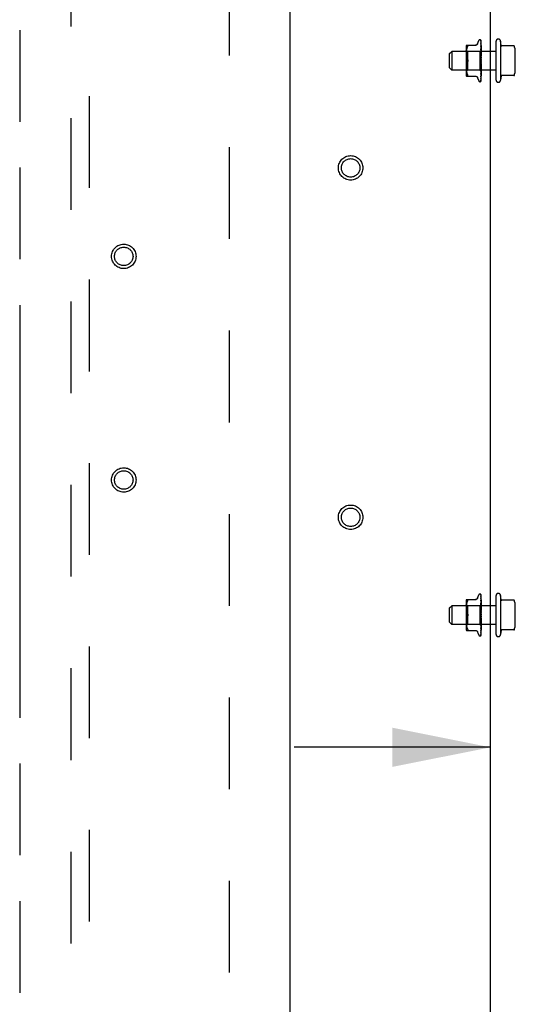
# Model space of a CAD drawing. Header units: inches. Extents: x 0 to 224, y 0 to 145.
# Tile 54 of 125: x 139.51 to 146.32, y 63.16 to 76.37. Entities that reach past the tile are written whole.
import ezdxf

# ---------------------------------------------------------------- set-up
doc = ezdxf.new("R2010")
doc.units = ezdxf.units.IN
doc.header["$LTSCALE"] = 12.302632
doc.header["$MEASUREMENT"] = 0
doc.linetypes.add('HIDDEN', pattern=[0.2, 0.1, -0.1])
doc.linetypes.add('PHANTOM', pattern=[0.8, 0.45, -0.05, 0.1, -0.05, 0.1, -0.05])
doc.layers.get('0').update_dxf_attribs({"linetype": 'CONTINUOUS'})
for name, color, linetype in [('02___PRT_ALL_AXES', 7, 'CONTINUOUS'), ('AVAILABLE_DOOR_SPACES', 7, 'CONTINUOUS'), ('DEFAULT_2', 8, 'HIDDEN'), ('DIMENSIONS', 7, 'CONTINUOUS')]:
    doc.layers.add(name, color=color, linetype=linetype)
doc.styles.get("Standard").update_dxf_attribs({"font": 'arial.ttf'})
doc.dimstyles.new('DIMSTYLE_1', dxfattribs={"dimtxt": 0.986842, "dimasz": 1.315789, "dimexe": 0.09, "dimexo": 0.07, "dimgap": 0.0375, "dimtad": 0, "dimtih": 1, "dimtoh": 1, "dimzin": 4, "dimdsep": 46, "dimtxsty": 'Standard', "dimblk": '_FILLED', "dimblk1": '_FILLED', "dimblk2": '_FILLED', "dimcen": 0.09, "dimazin": 1, "dimtfac": 1, "dimtdec": 3, "dimtofl": 0, "dimtmove": 0, "dimatfit": 3, "dimldrblk": '_FILLED', "dimfxl": 1, "dimtolj": 1, "dimtzin": 4, "dimarcsym": 0})

# ---------------------------------------------------------------- blocks, each defined once
blk = doc.blocks.new('_FILLED')
at = {"color": 0, "linetype": 'ByBlock'}
blk.add_solid([(0, 0), (-1, 0.2), (-1, -0.2)], dxfattribs=at)
blk = doc.blocks.new('*D11')
at = {"layer": 'DIMENSIONS', "color": 2, "linetype": 'Continuous'}
for p, q in [((147.243, 68.77), (147.243, 65.419)), ((145.823, 66.604), (143.191, 66.604)), ((147.243, 66.604), (149.583, 66.604))]:
    blk.add_line(p, q, dxfattribs=at)
at = {"layer": 'DIMENSIONS', "color": 2, "linetype": 'Continuous', "xscale": 1.3157894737, "yscale": 1.3157894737, "zscale": 1.3157894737}
blk.add_blockref('_FILLED', (145.823, 66.604), dxfattribs=at)
at = {"layer": 'DIMENSIONS', "color": 2, "linetype": 'Continuous', "xscale": 1.3157894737, "yscale": 1.3157894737, "zscale": 1.3157894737, "rotation": 180}
blk.add_blockref('_FILLED', (147.243, 66.604), dxfattribs=at)
at = {"layer": 'DIMENSIONS', "color": 2, "linetype": 'Continuous', "insert": (150.076, 67.097), "char_height": 0.9868, "width": 2.68172, "attachment_point": 1, "line_spacing_factor": 0.9}
blk.add_mtext('1.42', dxfattribs=at)

msp = doc.modelspace()

# ---------------------------------------------------------------- linework, layer by layer
at = {"color": 3, "linetype": 'Continuous'}
for p, q in [((145.823, 51.817), (145.823, 86.191)), ((143.135, 21.108), (143.135, 83.4))]:
    msp.add_line(p, q, dxfattribs=at)
at = {"layer": '02___PRT_ALL_AXES', "color": 8, "linetype": 'HIDDEN'}
for p, q in [((145.898, 75.557), (145.898, 76.077)), ((145.958, 76.077), (145.958, 75.557)), ((145.967, 76.025), (145.958, 76.077)), ((145.898, 75.942), (145.303, 75.942)), ((145.898, 75.692), (145.303, 75.692)), ((145.967, 75.608), (145.958, 75.557)), ((145.898, 68.119), (145.898, 68.639)), ((145.958, 68.639), (145.958, 68.119)), ((145.967, 68.588), (145.958, 68.639)), ((145.898, 68.504), (145.303, 68.504)), ((145.898, 68.254), (145.303, 68.254)), ((145.967, 68.171), (145.958, 68.119))]:
    msp.add_line(p, q, dxfattribs=at)
for centre in [(143.948, 74.379), (140.906, 73.191), (140.906, 70.191), (143.948, 69.691)]:
    msp.add_circle(centre, 0.124, dxfattribs=at)
for centre, start, end in [((145.928, 76.077), 359.9957, 180), ((145.928, 75.557), 180, 0.0043), ((145.928, 68.639), 359.9957, 180), ((145.928, 68.119), 180, 0.0043)]:
    msp.add_arc(centre, 0.03, start, end, dxfattribs=at)
at = {"layer": 'AVAILABLE_DOOR_SPACES', "color": 4, "linetype": 'PHANTOM'}
msp.add_line((139.51, 82.379), (139.51, 53.129), dxfattribs=at)
at = {"layer": 'DEFAULT_2', "color": 8, "linetype": 'HIDDEN'}
for p, q in [((142.323, 21.754), (142.323, 82.754)), ((140.198, 82.427), (140.198, 54.425)), ((140.448, 54.425), (140.448, 82.427)), ((145.496, 75.996), (145.496, 75.637)), ((145.501, 76.025), (145.63, 76.025)), ((145.505, 75.974), (145.504, 75.965)), ((145.508, 75.984), (145.505, 75.974)), ((145.51, 75.993), (145.507, 75.984)), ((145.513, 76.002), (145.51, 75.993)), ((145.513, 76.002), (145.517, 76.01)), ((145.517, 76.01), (145.518, 76.013)), ((145.519, 76.016), (145.518, 76.013)), ((145.65, 76.045), (145.666, 76.087)), ((145.681, 76.098), (145.682, 76.098)), ((145.694, 76.093), (145.693, 76.093)), ((145.695, 76.089), (145.697, 75.96)), ((145.695, 76.085), (145.697, 75.958)), ((145.695, 76.072), (145.695, 76.071)), ((145.695, 76.071), (145.697, 75.95)), ((145.695, 76.069), (145.697, 75.95)), ((145.695, 76.048), (145.695, 76.048)), ((145.695, 76.048), (145.697, 75.938)), ((145.695, 76.044), (145.697, 75.937)), ((145.695, 76.016), (145.695, 76.016)), ((145.695, 76.016), (145.697, 75.921)), ((145.695, 76.012), (145.697, 75.92)), ((145.696, 75.965), (145.695, 75.977)), ((145.695, 75.977), (145.695, 75.977)), ((145.695, 75.977), (145.697, 75.9)), ((145.695, 75.972), (145.697, 75.9)), ((145.697, 75.998), (145.696, 76.006)), ((145.698, 75.992), (145.697, 75.998)), ((145.698, 75.827), (145.698, 76.087)), ((146.136, 76.017), (145.972, 76.017)), ((146.148, 75.983), (146.148, 75.651)), ((145.273, 75.912), (145.303, 75.942)), ((145.273, 75.722), (145.273, 75.912)), ((145.303, 75.942), (145.303, 75.692)), ((145.516, 75.942), (145.496, 75.962)), ((145.502, 75.938), (145.501, 75.929)), ((145.501, 75.93), (145.501, 75.921)), ((145.501, 75.921), (145.501, 75.913)), ((145.501, 75.913), (145.502, 75.904)), ((145.503, 75.955), (145.502, 75.946)), ((145.502, 75.946), (145.502, 75.938)), ((145.502, 75.904), (145.502, 75.895)), ((145.502, 75.895), (145.503, 75.886)), ((145.504, 75.965), (145.503, 75.955)), ((145.503, 75.886), (145.504, 75.877)), ((145.504, 75.877), (145.506, 75.867)), ((145.505, 75.867), (145.507, 75.858)), ((145.507, 75.858), (145.51, 75.849)), ((145.51, 75.849), (145.513, 75.84)), ((145.513, 75.84), (145.517, 75.831)), ((145.679, 75.942), (145.516, 75.942)), ((145.516, 75.942), (145.516, 75.817)), ((145.697, 75.96), (145.679, 75.942)), ((145.679, 75.942), (145.679, 75.691)), ((145.695, 75.932), (145.695, 75.933)), ((145.695, 75.933), (145.697, 75.876)), ((145.698, 75.903), (145.695, 75.932)), ((145.695, 75.927), (145.697, 75.876)), ((145.695, 75.884), (145.698, 75.854)), ((145.695, 75.884), (145.695, 75.884)), ((145.695, 75.884), (145.697, 75.85)), ((145.695, 75.878), (145.697, 75.85)), ((145.698, 75.961), (145.697, 75.96)), ((145.697, 75.96), (145.697, 75.96)), ((145.697, 75.958), (145.697, 75.958)), ((145.697, 75.958), (145.697, 75.958)), ((145.698, 75.954), (145.697, 75.95)), ((145.697, 75.95), (145.697, 75.95)), ((145.698, 75.947), (145.697, 75.95)), ((145.697, 75.95), (145.697, 75.95)), ((145.698, 75.943), (145.697, 75.938)), ((145.697, 75.937), (145.697, 75.938)), ((145.697, 75.938), (145.697, 75.937)), ((145.698, 75.933), (145.697, 75.937)), ((145.698, 75.927), (145.697, 75.921)), ((145.697, 75.92), (145.697, 75.921)), ((145.697, 75.921), (145.697, 75.92)), ((145.698, 75.915), (145.697, 75.92)), ((145.698, 75.908), (145.697, 75.9)), ((145.697, 75.9), (145.697, 75.9)), ((145.698, 75.893), (145.697, 75.9)), ((145.697, 75.9), (145.697, 75.9)), ((145.698, 75.885), (145.697, 75.877)), ((145.697, 75.876), (145.697, 75.877)), ((145.698, 75.868), (145.697, 75.876)), ((145.697, 75.876), (145.697, 75.876)), ((145.698, 75.86), (145.697, 75.851)), ((145.697, 75.85), (145.697, 75.851)), ((145.698, 75.842), (145.697, 75.85)), ((145.697, 75.85), (145.697, 75.85)), ((145.273, 75.722), (145.303, 75.692)), ((145.502, 75.729), (145.501, 75.721)), ((145.501, 75.721), (145.501, 75.712)), ((145.501, 75.712), (145.501, 75.704)), ((145.501, 75.704), (145.502, 75.696)), ((145.503, 75.747), (145.502, 75.738)), ((145.502, 75.738), (145.502, 75.729)), ((145.504, 75.757), (145.503, 75.747)), ((145.506, 75.766), (145.504, 75.757)), ((145.507, 75.775), (145.505, 75.766)), ((145.51, 75.785), (145.507, 75.775)), ((145.513, 75.794), (145.517, 75.802)), ((145.516, 75.817), (145.516, 75.691)), ((145.698, 75.805), (145.695, 75.775)), ((145.697, 75.77), (145.695, 75.725)), ((145.697, 75.77), (145.695, 75.731)), ((145.695, 75.725), (145.698, 75.755)), ((145.697, 75.745), (145.695, 75.678)), ((145.697, 75.745), (145.695, 75.683)), ((145.695, 75.725), (145.695, 75.725)), ((145.697, 75.723), (145.695, 75.636)), ((145.697, 75.723), (145.695, 75.641)), ((145.697, 75.704), (145.695, 75.601)), ((145.697, 75.704), (145.695, 75.604)), ((145.697, 75.822), (145.696, 75.823)), ((145.697, 75.797), (145.696, 75.793)), ((145.696, 75.691), (145.698, 75.706)), ((145.698, 75.833), (145.697, 75.824)), ((145.698, 75.814), (145.697, 75.823)), ((145.698, 75.787), (145.697, 75.796)), ((145.698, 75.778), (145.697, 75.77)), ((145.697, 75.77), (145.697, 75.77)), ((145.698, 75.761), (145.697, 75.77)), ((145.697, 75.77), (145.697, 75.77)), ((145.698, 75.753), (145.697, 75.745)), ((145.697, 75.745), (145.697, 75.745)), ((145.697, 75.745), (145.697, 75.745)), ((145.698, 75.737), (145.697, 75.745)), ((145.697, 75.745), (145.697, 75.745)), ((145.698, 75.729), (145.697, 75.723)), ((145.697, 75.723), (145.697, 75.723)), ((145.698, 75.716), (145.697, 75.723)), ((145.697, 75.723), (145.697, 75.723)), ((145.698, 75.709), (145.697, 75.704)), ((145.697, 75.704), (145.697, 75.704)), ((145.697, 75.704), (145.697, 75.704)), ((145.698, 75.698), (145.697, 75.704)), ((145.698, 75.547), (145.698, 75.821)), ((145.698, 75.82), (145.698, 75.821)), ((145.516, 75.691), (145.496, 75.671)), ((145.501, 75.608), (145.63, 75.608)), ((145.502, 75.696), (145.502, 75.687)), ((145.502, 75.687), (145.503, 75.678)), ((145.503, 75.678), (145.504, 75.669)), ((145.504, 75.669), (145.505, 75.659)), ((145.505, 75.659), (145.508, 75.65)), ((145.507, 75.65), (145.51, 75.64)), ((145.51, 75.64), (145.513, 75.631)), ((145.513, 75.631), (145.517, 75.623)), ((145.679, 75.691), (145.516, 75.691)), ((145.65, 75.589), (145.666, 75.546)), ((145.698, 75.672), (145.679, 75.691)), ((145.695, 75.678), (145.696, 75.691)), ((145.697, 75.689), (145.695, 75.573)), ((145.697, 75.689), (145.695, 75.576)), ((145.697, 75.679), (145.695, 75.554)), ((145.697, 75.679), (145.695, 75.556)), ((145.695, 75.678), (145.695, 75.678)), ((145.697, 75.674), (145.695, 75.546)), ((145.697, 75.674), (145.695, 75.545)), ((145.695, 75.636), (145.696, 75.643)), ((145.695, 75.636), (145.695, 75.636)), ((145.695, 75.604), (145.695, 75.604)), ((145.695, 75.601), (145.695, 75.601)), ((145.695, 75.601), (145.695, 75.6)), ((145.695, 75.576), (145.695, 75.575)), ((145.695, 75.573), (145.695, 75.573)), ((145.696, 75.643), (145.697, 75.655)), ((145.696, 75.61), (145.697, 75.617)), ((145.698, 75.693), (145.697, 75.689)), ((145.697, 75.689), (145.697, 75.689)), ((145.697, 75.689), (145.697, 75.689)), ((145.698, 75.685), (145.697, 75.689)), ((145.698, 75.681), (145.697, 75.679)), ((145.697, 75.679), (145.697, 75.679)), ((145.698, 75.676), (145.697, 75.679)), ((145.697, 75.679), (145.697, 75.679)), ((145.697, 75.674), (145.697, 75.674)), ((145.697, 75.674), (145.697, 75.674)), ((145.697, 75.655), (145.698, 75.662)), ((145.697, 75.617), (145.698, 75.623)), ((146.136, 75.617), (145.972, 75.617)), ((145.681, 75.535), (145.682, 75.535)), ((145.694, 75.543), (145.695, 75.543)), ((145.695, 75.555), (145.696, 75.556)), ((145.501, 68.588), (145.63, 68.588)), ((145.513, 68.565), (145.517, 68.573)), ((145.517, 68.573), (145.518, 68.576)), ((145.519, 68.578), (145.518, 68.576)), ((145.65, 68.607), (145.666, 68.65)), ((145.681, 68.66), (145.682, 68.66)), ((145.694, 68.656), (145.693, 68.656)), ((145.695, 68.652), (145.697, 68.523)), ((145.695, 68.647), (145.697, 68.52)), ((145.695, 68.634), (145.695, 68.633)), ((145.695, 68.633), (145.697, 68.513)), ((145.695, 68.631), (145.697, 68.512)), ((145.695, 68.61), (145.697, 68.5)), ((145.695, 68.61), (145.695, 68.61)), ((145.695, 68.607), (145.697, 68.5)), ((145.695, 68.579), (145.695, 68.579)), ((145.695, 68.579), (145.697, 68.483)), ((145.695, 68.574), (145.697, 68.483)), ((145.697, 68.56), (145.696, 68.568)), ((145.698, 68.389), (145.698, 68.649)), ((146.136, 68.579), (145.972, 68.579)), ((145.273, 68.474), (145.303, 68.504)), ((145.273, 68.284), (145.273, 68.474)), ((145.303, 68.504), (145.303, 68.254)), ((145.496, 68.559), (145.496, 68.2)), ((145.516, 68.504), (145.496, 68.524)), ((145.502, 68.5), (145.501, 68.492)), ((145.501, 68.492), (145.501, 68.484)), ((145.501, 68.484), (145.501, 68.475)), ((145.501, 68.475), (145.502, 68.467)), ((145.503, 68.518), (145.502, 68.509)), ((145.502, 68.509), (145.502, 68.5)), ((145.502, 68.467), (145.502, 68.458)), ((145.502, 68.458), (145.503, 68.449)), ((145.504, 68.527), (145.503, 68.518)), ((145.503, 68.449), (145.504, 68.439)), ((145.505, 68.537), (145.504, 68.527)), ((145.504, 68.439), (145.506, 68.43)), ((145.508, 68.546), (145.505, 68.537)), ((145.51, 68.556), (145.507, 68.546)), ((145.513, 68.565), (145.51, 68.556)), ((145.679, 68.504), (145.516, 68.504)), ((145.516, 68.504), (145.516, 68.254)), ((145.697, 68.523), (145.679, 68.504)), ((145.679, 68.504), (145.679, 68.254)), ((145.696, 68.528), (145.695, 68.54)), ((145.695, 68.54), (145.695, 68.54)), ((145.695, 68.54), (145.697, 68.463)), ((145.695, 68.535), (145.697, 68.462)), ((145.698, 68.466), (145.695, 68.495)), ((145.695, 68.495), (145.695, 68.495)), ((145.695, 68.495), (145.697, 68.439)), ((145.695, 68.489), (145.697, 68.438)), ((145.695, 68.446), (145.698, 68.416)), ((145.695, 68.446), (145.695, 68.446)), ((145.695, 68.446), (145.697, 68.413)), ((145.695, 68.44), (145.697, 68.412)), ((145.698, 68.554), (145.697, 68.56)), ((145.697, 68.523), (145.697, 68.523)), ((145.698, 68.523), (145.697, 68.523)), ((145.697, 68.52), (145.697, 68.52)), ((145.697, 68.52), (145.697, 68.52)), ((145.698, 68.516), (145.697, 68.513)), ((145.697, 68.512), (145.697, 68.513)), ((145.697, 68.513), (145.697, 68.512)), ((145.698, 68.509), (145.697, 68.512)), ((145.698, 68.505), (145.697, 68.5)), ((145.697, 68.5), (145.697, 68.5)), ((145.697, 68.5), (145.697, 68.5)), ((145.698, 68.495), (145.697, 68.5)), ((145.698, 68.49), (145.697, 68.483)), ((145.697, 68.483), (145.697, 68.483)), ((145.697, 68.483), (145.697, 68.483)), ((145.698, 68.477), (145.697, 68.483)), ((145.698, 68.47), (145.697, 68.463)), ((145.697, 68.462), (145.697, 68.463)), ((145.697, 68.463), (145.697, 68.462)), ((145.698, 68.455), (145.697, 68.462)), ((145.698, 68.447), (145.697, 68.439)), ((145.697, 68.438), (145.697, 68.439)), ((145.698, 68.431), (145.697, 68.439)), ((145.697, 68.439), (145.697, 68.439)), ((146.148, 68.545), (146.148, 68.213)), ((145.503, 68.31), (145.502, 68.301)), ((145.504, 68.319), (145.503, 68.31)), ((145.506, 68.329), (145.504, 68.319)), ((145.505, 68.43), (145.507, 68.42)), ((145.507, 68.338), (145.505, 68.328)), ((145.507, 68.421), (145.51, 68.411)), ((145.51, 68.347), (145.507, 68.338)), ((145.51, 68.411), (145.513, 68.402)), ((145.513, 68.402), (145.517, 68.394)), ((145.513, 68.356), (145.517, 68.365)), ((145.698, 68.368), (145.695, 68.338)), ((145.697, 68.333), (145.695, 68.293)), ((145.697, 68.332), (145.695, 68.287)), ((145.695, 68.288), (145.698, 68.317)), ((145.697, 68.308), (145.695, 68.246)), ((145.697, 68.307), (145.695, 68.24)), ((145.697, 68.385), (145.696, 68.386)), ((145.697, 68.36), (145.696, 68.355)), ((145.698, 68.422), (145.697, 68.413)), ((145.697, 68.412), (145.697, 68.413)), ((145.698, 68.404), (145.697, 68.413)), ((145.697, 68.413), (145.697, 68.413)), ((145.698, 68.395), (145.697, 68.386)), ((145.698, 68.377), (145.697, 68.386)), ((145.698, 68.35), (145.697, 68.359)), ((145.698, 68.341), (145.697, 68.333)), ((145.697, 68.332), (145.697, 68.333)), ((145.697, 68.333), (145.697, 68.332)), ((145.698, 68.323), (145.697, 68.332)), ((145.698, 68.315), (145.697, 68.308)), ((145.697, 68.308), (145.697, 68.307)), ((145.697, 68.307), (145.697, 68.308)), ((145.698, 68.299), (145.697, 68.307)), ((145.697, 68.307), (145.697, 68.307)), ((145.698, 68.109), (145.698, 68.384)), ((145.698, 68.383), (145.698, 68.383)), ((145.273, 68.284), (145.303, 68.254)), ((145.516, 68.254), (145.496, 68.234)), ((145.502, 68.292), (145.501, 68.283)), ((145.501, 68.283), (145.501, 68.275)), ((145.501, 68.275), (145.501, 68.266)), ((145.501, 68.267), (145.502, 68.258)), ((145.502, 68.301), (145.502, 68.292)), ((145.502, 68.258), (145.502, 68.249)), ((145.502, 68.25), (145.503, 68.241)), ((145.503, 68.241), (145.504, 68.231)), ((145.504, 68.231), (145.505, 68.222)), ((145.505, 68.222), (145.508, 68.212)), ((145.507, 68.212), (145.51, 68.203)), ((145.51, 68.203), (145.513, 68.194)), ((145.513, 68.194), (145.517, 68.185)), ((145.679, 68.254), (145.516, 68.254)), ((145.698, 68.235), (145.679, 68.254)), ((145.695, 68.287), (145.695, 68.288)), ((145.697, 68.286), (145.695, 68.203)), ((145.697, 68.285), (145.695, 68.198)), ((145.697, 68.267), (145.695, 68.167)), ((145.697, 68.266), (145.695, 68.163)), ((145.695, 68.241), (145.696, 68.253)), ((145.697, 68.252), (145.695, 68.136)), ((145.697, 68.252), (145.695, 68.138)), ((145.697, 68.242), (145.695, 68.117)), ((145.697, 68.242), (145.695, 68.119)), ((145.695, 68.24), (145.695, 68.241)), ((145.697, 68.236), (145.695, 68.108)), ((145.697, 68.236), (145.695, 68.108)), ((145.695, 68.199), (145.696, 68.206)), ((145.695, 68.198), (145.695, 68.199)), ((145.696, 68.253), (145.698, 68.269)), ((145.696, 68.206), (145.697, 68.218)), ((145.696, 68.173), (145.697, 68.18)), ((145.698, 68.292), (145.697, 68.285)), ((145.697, 68.286), (145.697, 68.285)), ((145.697, 68.285), (145.697, 68.285)), ((145.698, 68.278), (145.697, 68.285)), ((145.698, 68.272), (145.697, 68.267)), ((145.697, 68.266), (145.697, 68.267)), ((145.697, 68.267), (145.697, 68.266)), ((145.698, 68.26), (145.697, 68.266)), ((145.698, 68.255), (145.697, 68.252)), ((145.697, 68.252), (145.697, 68.252)), ((145.697, 68.252), (145.697, 68.252)), ((145.698, 68.247), (145.697, 68.252)), ((145.698, 68.244), (145.697, 68.242)), ((145.697, 68.242), (145.697, 68.242)), ((145.697, 68.242), (145.697, 68.241)), ((145.698, 68.239), (145.697, 68.241)), ((145.697, 68.236), (145.697, 68.236)), ((145.697, 68.236), (145.697, 68.236)), ((145.697, 68.218), (145.698, 68.224)), ((145.697, 68.18), (145.698, 68.185)), ((146.136, 68.179), (145.972, 68.179)), ((145.501, 68.171), (145.63, 68.171)), ((145.65, 68.151), (145.666, 68.109)), ((145.681, 68.098), (145.682, 68.098)), ((145.694, 68.105), (145.695, 68.106)), ((145.695, 68.167), (145.695, 68.167)), ((145.695, 68.163), (145.695, 68.163)), ((145.695, 68.163), (145.695, 68.163)), ((145.695, 68.138), (145.695, 68.138)), ((145.695, 68.136), (145.695, 68.135)), ((145.695, 68.118), (145.696, 68.119))]:
    msp.add_line(p, q, dxfattribs=at)
for points in [[(145.517, 76.025), (145.518, 76.025), (145.519, 76.024), (145.52, 76.024)], [(145.519, 76.016), (145.52, 76.018), (145.52, 76.02), (145.52, 76.021), (145.52, 76.022), (145.52, 76.024)], [(145.65, 76.044), (145.649, 76.042), (145.648, 76.039), (145.645, 76.036), (145.643, 76.033), (145.64, 76.031), (145.637, 76.029), (145.634, 76.027), (145.63, 76.026), (145.626, 76.025), (145.623, 76.025)], [(145.698, 76.085), (145.697, 76.087), (145.697, 76.088), (145.696, 76.089), (145.696, 76.091), (145.695, 76.092), (145.694, 76.093), (145.693, 76.094)], [(145.693, 76.093), (145.693, 76.093), (145.693, 76.093), (145.694, 76.093), (145.694, 76.093), (145.694, 76.093), (145.694, 76.093), (145.694, 76.093), (145.694, 76.092), (145.694, 76.092), (145.694, 76.092), (145.695, 76.092), (145.695, 76.091), (145.695, 76.091), (145.695, 76.091), (145.695, 76.09), (145.695, 76.09), (145.695, 76.09), (145.695, 76.089), (145.695, 76.089)], [(145.698, 76.087), (145.698, 76.087), (145.697, 76.088), (145.697, 76.088), (145.697, 76.088), (145.697, 76.089), (145.697, 76.089), (145.697, 76.089), (145.696, 76.09), (145.696, 76.09), (145.696, 76.09), (145.696, 76.091), (145.695, 76.091), (145.695, 76.091), (145.695, 76.092), (145.695, 76.092), (145.695, 76.092), (145.694, 76.092), (145.694, 76.093), (145.694, 76.093), (145.694, 76.093), (145.694, 76.093), (145.694, 76.093)], [(145.695, 76.087), (145.695, 76.087), (145.695, 76.086), (145.695, 76.086), (145.695, 76.085)], [(145.698, 76.075), (145.697, 76.077), (145.697, 76.079), (145.697, 76.08), (145.696, 76.082), (145.696, 76.084), (145.695, 76.086), (145.695, 76.087)], [(145.695, 76.085), (145.695, 76.086), (145.695, 76.086)], [(145.695, 76.086), (145.695, 76.086), (145.695, 76.086), (145.695, 76.086), (145.695, 76.085), (145.695, 76.085), (145.695, 76.085), (145.695, 76.084), (145.695, 76.084)], [(145.698, 76.08), (145.698, 76.08), (145.697, 76.081), (145.697, 76.082), (145.697, 76.083), (145.696, 76.083), (145.696, 76.084), (145.696, 76.084), (145.695, 76.085), (145.695, 76.085)], [(145.698, 76.056), (145.698, 76.057), (145.697, 76.06), (145.697, 76.063), (145.696, 76.065), (145.696, 76.068), (145.695, 76.07), (145.695, 76.072)], [(145.695, 76.069), (145.695, 76.069), (145.695, 76.069), (145.695, 76.069), (145.695, 76.069), (145.695, 76.069)], [(145.695, 76.068), (145.695, 76.069), (145.695, 76.069), (145.695, 76.069), (145.695, 76.069)], [(145.698, 76.028), (145.698, 76.03), (145.697, 76.033), (145.697, 76.036), (145.696, 76.039), (145.696, 76.042), (145.695, 76.048)], [(145.695, 76.044), (145.695, 76.044), (145.695, 76.044), (145.695, 76.045), (145.695, 76.044), (145.695, 76.044)], [(145.696, 76.042), (145.696, 76.043), (145.695, 76.044), (145.695, 76.044), (145.695, 76.044)], [(145.696, 76.006), (145.696, 76.009), (145.695, 76.016)], [(145.696, 76.009), (145.696, 76.009), (145.696, 76.01), (145.695, 76.011), (145.695, 76.011), (145.695, 76.011), (145.695, 76.012), (145.695, 76.012)], [(145.697, 75.967), (145.696, 75.969), (145.696, 75.969), (145.696, 75.97), (145.695, 75.971), (145.695, 75.971), (145.695, 75.972), (145.695, 75.972)], [(145.698, 76.063), (145.698, 76.064), (145.697, 76.065), (145.697, 76.066), (145.697, 76.066), (145.696, 76.067), (145.696, 76.067), (145.695, 76.068)], [(145.698, 76.038), (145.698, 76.038), (145.697, 76.039), (145.697, 76.04), (145.697, 76.041), (145.696, 76.042)], [(145.698, 76.005), (145.698, 76.006), (145.697, 76.006), (145.697, 76.007), (145.696, 76.009)], [(145.698, 75.965), (145.698, 75.965), (145.697, 75.966), (145.697, 75.967)], [(145.697, 75.921), (145.696, 75.923), (145.696, 75.923), (145.696, 75.924), (145.696, 75.925), (145.695, 75.926), (145.695, 75.926), (145.695, 75.927), (145.695, 75.927)], [(145.697, 75.873), (145.696, 75.874), (145.696, 75.874), (145.696, 75.875), (145.696, 75.875), (145.695, 75.876), (145.695, 75.877), (145.695, 75.877), (145.695, 75.878)], [(145.698, 75.95), (145.698, 75.953), (145.696, 75.965)], [(145.698, 75.961), (145.698, 75.961), (145.697, 75.961), (145.697, 75.96), (145.697, 75.96)], [(145.698, 75.96), (145.698, 75.959), (145.697, 75.959), (145.697, 75.958), (145.697, 75.958)], [(145.698, 75.959), (145.697, 75.959), (145.697, 75.958), (145.697, 75.958), (145.697, 75.958), (145.697, 75.958), (145.697, 75.958)], [(145.698, 75.958), (145.697, 75.958), (145.697, 75.957), (145.697, 75.957), (145.697, 75.957), (145.697, 75.958)], [(145.698, 75.956), (145.698, 75.957), (145.697, 75.957), (145.697, 75.957), (145.697, 75.958)], [(145.698, 75.952), (145.697, 75.951), (145.697, 75.951), (145.697, 75.951), (145.697, 75.95), (145.697, 75.95), (145.697, 75.95)], [(145.698, 75.949), (145.697, 75.949), (145.697, 75.949), (145.697, 75.949), (145.697, 75.95), (145.697, 75.95)], [(145.698, 75.94), (145.697, 75.939), (145.697, 75.939), (145.697, 75.938), (145.697, 75.938), (145.697, 75.938), (145.697, 75.938)], [(145.698, 75.936), (145.697, 75.936), (145.697, 75.936), (145.697, 75.937), (145.697, 75.937), (145.697, 75.937)], [(145.698, 75.923), (145.697, 75.923), (145.697, 75.922), (145.697, 75.922), (145.697, 75.921), (145.697, 75.921), (145.697, 75.921)], [(145.698, 75.92), (145.697, 75.921), (145.697, 75.921)], [(145.698, 75.919), (145.697, 75.919), (145.697, 75.919), (145.697, 75.92), (145.697, 75.92), (145.697, 75.92)], [(145.698, 75.903), (145.697, 75.902), (145.697, 75.902), (145.697, 75.901), (145.697, 75.901), (145.697, 75.9), (145.697, 75.9)], [(145.698, 75.898), (145.697, 75.898), (145.697, 75.898), (145.697, 75.899), (145.697, 75.899), (145.697, 75.9)], [(145.698, 75.88), (145.697, 75.879), (145.697, 75.878), (145.697, 75.878), (145.697, 75.877), (145.697, 75.877), (145.697, 75.876)], [(145.698, 75.874), (145.697, 75.874), (145.697, 75.874), (145.697, 75.875), (145.697, 75.875), (145.697, 75.876)], [(145.698, 75.871), (145.698, 75.872), (145.697, 75.872), (145.697, 75.873)], [(145.698, 75.854), (145.697, 75.853), (145.697, 75.853), (145.697, 75.852), (145.697, 75.851), (145.697, 75.851), (145.697, 75.85)], [(145.698, 75.847), (145.697, 75.848), (145.697, 75.848), (145.697, 75.849), (145.697, 75.85), (145.697, 75.85)], [(145.517, 75.802), (145.513, 75.794), (145.51, 75.785)], [(145.517, 75.831), (145.518, 75.829), (145.519, 75.827), (145.519, 75.824), (145.52, 75.822), (145.52, 75.819), (145.52, 75.817)], [(145.519, 75.826), (145.518, 75.828), (145.517, 75.83), (145.517, 75.831)], [(145.52, 75.817), (145.52, 75.814), (145.52, 75.812), (145.519, 75.809), (145.519, 75.807), (145.518, 75.805), (145.517, 75.802)], [(145.517, 75.802), (145.517, 75.803), (145.518, 75.805), (145.518, 75.806), (145.519, 75.808)], [(145.52, 75.817), (145.52, 75.819), (145.52, 75.821), (145.52, 75.822), (145.519, 75.824)], [(145.519, 75.809), (145.52, 75.811), (145.52, 75.812), (145.52, 75.814), (145.52, 75.815), (145.52, 75.817)], [(145.696, 75.823), (145.696, 75.823), (145.696, 75.824), (145.696, 75.824), (145.695, 75.825), (145.695, 75.825), (145.695, 75.826), (145.695, 75.827), (145.695, 75.827)], [(145.696, 75.793), (145.695, 75.784), (145.695, 75.782)], [(145.695, 75.782), (145.695, 75.782), (145.695, 75.783), (145.696, 75.783), (145.696, 75.784), (145.696, 75.785), (145.696, 75.785), (145.697, 75.785), (145.697, 75.786), (145.697, 75.786), (145.697, 75.787), (145.698, 75.787), (145.698, 75.787)], [(145.695, 75.731), (145.695, 75.731), (145.695, 75.732), (145.696, 75.733), (145.696, 75.733), (145.696, 75.734), (145.696, 75.735), (145.697, 75.735), (145.697, 75.736), (145.697, 75.737), (145.698, 75.737), (145.698, 75.737)], [(145.697, 75.823), (145.696, 75.823), (145.696, 75.823), (145.696, 75.823), (145.696, 75.823)], [(145.696, 75.823), (145.696, 75.823), (145.697, 75.822), (145.697, 75.822), (145.697, 75.821), (145.697, 75.821), (145.698, 75.821)], [(145.698, 75.827), (145.697, 75.826), (145.697, 75.826), (145.697, 75.825), (145.697, 75.825), (145.697, 75.824), (145.697, 75.823)], [(145.698, 75.821), (145.697, 75.821), (145.697, 75.821), (145.697, 75.822), (145.697, 75.823), (145.697, 75.823), (145.697, 75.824)], [(145.697, 75.822), (145.697, 75.822), (145.697, 75.822), (145.697, 75.822), (145.697, 75.822), (145.697, 75.822), (145.697, 75.822), (145.697, 75.822), (145.697, 75.823)], [(145.698, 75.821), (145.698, 75.821), (145.697, 75.822), (145.697, 75.822), (145.697, 75.822), (145.697, 75.822), (145.697, 75.822)], [(145.698, 75.8), (145.697, 75.799), (145.697, 75.798), (145.697, 75.798), (145.697, 75.797)], [(145.697, 75.797), (145.697, 75.797), (145.697, 75.796)], [(145.698, 75.793), (145.697, 75.793), (145.697, 75.794), (145.697, 75.795), (145.697, 75.795), (145.697, 75.796), (145.697, 75.797)], [(145.698, 75.773), (145.697, 75.772), (145.697, 75.772), (145.697, 75.771), (145.697, 75.771), (145.697, 75.77)], [(145.698, 75.766), (145.697, 75.767), (145.697, 75.768), (145.697, 75.768), (145.697, 75.769), (145.697, 75.769), (145.697, 75.77)], [(145.698, 75.748), (145.698, 75.747), (145.697, 75.747), (145.697, 75.746), (145.697, 75.746), (145.697, 75.745), (145.697, 75.745)], [(145.698, 75.742), (145.697, 75.742), (145.697, 75.743), (145.697, 75.744), (145.697, 75.744), (145.697, 75.745), (145.697, 75.745)], [(145.698, 75.725), (145.697, 75.725), (145.697, 75.724), (145.697, 75.724), (145.697, 75.723), (145.697, 75.723)], [(145.698, 75.72), (145.697, 75.72), (145.697, 75.721), (145.697, 75.721), (145.697, 75.722), (145.697, 75.723), (145.697, 75.723)], [(145.698, 75.705), (145.697, 75.705), (145.697, 75.705), (145.697, 75.705), (145.697, 75.705), (145.697, 75.704)], [(145.698, 75.701), (145.697, 75.702), (145.697, 75.702), (145.697, 75.703), (145.697, 75.703), (145.697, 75.704), (145.697, 75.704)], [(145.517, 75.623), (145.518, 75.62), (145.519, 75.618)], [(145.52, 75.611), (145.52, 75.61), (145.519, 75.609), (145.518, 75.609), (145.517, 75.608)], [(145.518, 75.609), (145.519, 75.609), (145.52, 75.61), (145.52, 75.611), (145.52, 75.612), (145.52, 75.614), (145.52, 75.616), (145.519, 75.618)], [(145.623, 75.608), (145.626, 75.608), (145.63, 75.607), (145.634, 75.606), (145.637, 75.605), (145.64, 75.603), (145.643, 75.6), (145.645, 75.597), (145.648, 75.594), (145.649, 75.591), (145.65, 75.589)], [(145.695, 75.683), (145.695, 75.683), (145.695, 75.684), (145.695, 75.684), (145.695, 75.685), (145.696, 75.686), (145.696, 75.686), (145.696, 75.687)], [(145.695, 75.641), (145.695, 75.641), (145.695, 75.641), (145.695, 75.642), (145.695, 75.642), (145.696, 75.643), (145.696, 75.643), (145.696, 75.644), (145.697, 75.646)], [(145.695, 75.604), (145.695, 75.604), (145.695, 75.605), (145.695, 75.605), (145.695, 75.605), (145.696, 75.606), (145.696, 75.606), (145.696, 75.607), (145.696, 75.608), (145.697, 75.608), (145.697, 75.609), (145.698, 75.61), (145.698, 75.611)], [(145.695, 75.6), (145.695, 75.603), (145.696, 75.61)], [(145.695, 75.573), (145.695, 75.575), (145.696, 75.577), (145.696, 75.58), (145.697, 75.583), (145.697, 75.586), (145.698, 75.589), (145.698, 75.591)], [(145.695, 75.575), (145.695, 75.575), (145.695, 75.575), (145.695, 75.576), (145.695, 75.576), (145.695, 75.576), (145.696, 75.577), (145.696, 75.578)], [(145.696, 75.687), (145.697, 75.689), (145.697, 75.689), (145.698, 75.69)], [(145.696, 75.578), (145.697, 75.579), (145.697, 75.58), (145.697, 75.58), (145.698, 75.581), (145.698, 75.582)], [(145.698, 75.69), (145.697, 75.69), (145.697, 75.69), (145.697, 75.69), (145.697, 75.69), (145.697, 75.689)], [(145.698, 75.687), (145.697, 75.688), (145.697, 75.688), (145.697, 75.688), (145.697, 75.689), (145.697, 75.689), (145.697, 75.689)], [(145.698, 75.679), (145.697, 75.679), (145.697, 75.679), (145.697, 75.679), (145.697, 75.679), (145.697, 75.679)], [(145.698, 75.677), (145.697, 75.678), (145.697, 75.678), (145.697, 75.679), (145.697, 75.679), (145.697, 75.679), (145.697, 75.679)], [(145.698, 75.674), (145.698, 75.674), (145.697, 75.674), (145.697, 75.674), (145.697, 75.674)], [(145.698, 75.673), (145.697, 75.674), (145.697, 75.674), (145.697, 75.674), (145.697, 75.674), (145.697, 75.674), (145.697, 75.674)], [(145.698, 75.673), (145.697, 75.673), (145.697, 75.673), (145.697, 75.674), (145.697, 75.674), (145.697, 75.674), (145.697, 75.674)], [(145.698, 75.673), (145.698, 75.673), (145.697, 75.673), (145.697, 75.673), (145.697, 75.674)], [(145.697, 75.646), (145.697, 75.646), (145.698, 75.647), (145.698, 75.648)], [(145.694, 75.542), (145.695, 75.543), (145.695, 75.545), (145.696, 75.546), (145.696, 75.547), (145.697, 75.549), (145.697, 75.551), (145.698, 75.552)], [(145.695, 75.546), (145.695, 75.545), (145.695, 75.545), (145.695, 75.544), (145.695, 75.544), (145.695, 75.543), (145.694, 75.543), (145.694, 75.543), (145.694, 75.543)], [(145.695, 75.545), (145.695, 75.544), (145.695, 75.544), (145.695, 75.543), (145.695, 75.543), (145.694, 75.542)], [(145.694, 75.543), (145.694, 75.543), (145.694, 75.543)], [(145.695, 75.553), (145.695, 75.555), (145.696, 75.557), (145.696, 75.559), (145.697, 75.561), (145.697, 75.563), (145.697, 75.565), (145.698, 75.567)], [(145.695, 75.556), (145.695, 75.556), (145.695, 75.555), (145.695, 75.555), (145.695, 75.555)], [(145.695, 75.555), (145.695, 75.555), (145.695, 75.555), (145.695, 75.555), (145.695, 75.555), (145.695, 75.555)], [(145.695, 75.554), (145.695, 75.554), (145.695, 75.553), (145.695, 75.553)], [(145.695, 75.543), (145.695, 75.544), (145.695, 75.544), (145.696, 75.545), (145.696, 75.545), (145.696, 75.546), (145.697, 75.546), (145.697, 75.547), (145.697, 75.547), (145.697, 75.548), (145.698, 75.549), (145.698, 75.549)], [(145.696, 75.556), (145.696, 75.557), (145.696, 75.557), (145.697, 75.558), (145.697, 75.559), (145.697, 75.559), (145.697, 75.56), (145.698, 75.56), (145.698, 75.561)], [(145.697, 75.545), (145.697, 75.545), (145.697, 75.546), (145.698, 75.547)], [(145.517, 68.588), (145.518, 68.587), (145.519, 68.587), (145.52, 68.586), (145.52, 68.585)], [(145.519, 68.578), (145.52, 68.58), (145.52, 68.582), (145.52, 68.584), (145.52, 68.585)], [(145.65, 68.607), (145.649, 68.605), (145.648, 68.602), (145.645, 68.599), (145.643, 68.596), (145.64, 68.593), (145.637, 68.591), (145.634, 68.59), (145.63, 68.588), (145.626, 68.588), (145.623, 68.588)], [(145.693, 68.656), (145.693, 68.656), (145.693, 68.656), (145.694, 68.656), (145.694, 68.656), (145.694, 68.656), (145.694, 68.655), (145.694, 68.655), (145.694, 68.655), (145.694, 68.655), (145.694, 68.654), (145.695, 68.654), (145.695, 68.654), (145.695, 68.654), (145.695, 68.653), (145.695, 68.653), (145.695, 68.653), (145.695, 68.652), (145.695, 68.652), (145.695, 68.652)], [(145.698, 68.648), (145.697, 68.649), (145.697, 68.651), (145.696, 68.652), (145.696, 68.653), (145.695, 68.654), (145.694, 68.655), (145.693, 68.656)], [(145.698, 68.649), (145.698, 68.65), (145.697, 68.65), (145.697, 68.65), (145.697, 68.651), (145.697, 68.651), (145.697, 68.652), (145.697, 68.652), (145.696, 68.652), (145.696, 68.653), (145.696, 68.653), (145.696, 68.653), (145.695, 68.654), (145.695, 68.654), (145.695, 68.654), (145.695, 68.654), (145.695, 68.655), (145.694, 68.655), (145.694, 68.655), (145.694, 68.655), (145.694, 68.655), (145.694, 68.656), (145.694, 68.656)], [(145.695, 68.649), (145.695, 68.649), (145.695, 68.649), (145.695, 68.648), (145.695, 68.647)], [(145.698, 68.637), (145.697, 68.639), (145.697, 68.641), (145.697, 68.643), (145.696, 68.645), (145.696, 68.646), (145.695, 68.648), (145.695, 68.649)], [(145.695, 68.648), (145.695, 68.648), (145.695, 68.648)], [(145.695, 68.648), (145.695, 68.648), (145.695, 68.648), (145.695, 68.648), (145.695, 68.648), (145.695, 68.648), (145.695, 68.647), (145.695, 68.647), (145.695, 68.646)], [(145.698, 68.642), (145.698, 68.643), (145.697, 68.644), (145.697, 68.644), (145.697, 68.645), (145.696, 68.646), (145.696, 68.646), (145.696, 68.647), (145.695, 68.647), (145.695, 68.648)], [(145.698, 68.618), (145.698, 68.62), (145.697, 68.622), (145.697, 68.625), (145.696, 68.628), (145.696, 68.63), (145.695, 68.632), (145.695, 68.634)], [(145.695, 68.631), (145.695, 68.631), (145.695, 68.632), (145.695, 68.632), (145.695, 68.632)], [(145.695, 68.632), (145.695, 68.632), (145.695, 68.632), (145.695, 68.632), (145.695, 68.631), (145.695, 68.631)], [(145.698, 68.59), (145.698, 68.592), (145.697, 68.595), (145.697, 68.599), (145.696, 68.602), (145.696, 68.605), (145.695, 68.61)], [(145.696, 68.605), (145.696, 68.605), (145.695, 68.606), (145.695, 68.606), (145.695, 68.607)], [(145.695, 68.607), (145.695, 68.607), (145.695, 68.607), (145.695, 68.607), (145.695, 68.607), (145.695, 68.607)], [(145.696, 68.568), (145.696, 68.572), (145.695, 68.579)], [(145.696, 68.571), (145.696, 68.572), (145.696, 68.573), (145.695, 68.573), (145.695, 68.574), (145.695, 68.574), (145.695, 68.574), (145.695, 68.574)], [(145.698, 68.626), (145.698, 68.627), (145.697, 68.627), (145.697, 68.628), (145.697, 68.629), (145.696, 68.629), (145.696, 68.63), (145.695, 68.631)], [(145.698, 68.601), (145.698, 68.601), (145.697, 68.602), (145.697, 68.603), (145.697, 68.604), (145.696, 68.605)], [(145.698, 68.568), (145.698, 68.568), (145.697, 68.569), (145.697, 68.57), (145.696, 68.571)], [(145.697, 68.53), (145.696, 68.531), (145.696, 68.532), (145.696, 68.533), (145.695, 68.533), (145.695, 68.534), (145.695, 68.534), (145.695, 68.535)], [(145.697, 68.484), (145.696, 68.485), (145.696, 68.486), (145.696, 68.487), (145.696, 68.487), (145.695, 68.488), (145.695, 68.489), (145.695, 68.489), (145.695, 68.489)], [(145.697, 68.436), (145.696, 68.436), (145.696, 68.437), (145.696, 68.437), (145.696, 68.438), (145.695, 68.439), (145.695, 68.439), (145.695, 68.44), (145.695, 68.44)], [(145.698, 68.513), (145.698, 68.515), (145.696, 68.528)], [(145.698, 68.528), (145.698, 68.528), (145.697, 68.529), (145.697, 68.53)], [(145.698, 68.523), (145.698, 68.523), (145.697, 68.523), (145.697, 68.523), (145.697, 68.523)], [(145.698, 68.522), (145.698, 68.522), (145.697, 68.521), (145.697, 68.521), (145.697, 68.52)], [(145.698, 68.521), (145.697, 68.521), (145.697, 68.521), (145.697, 68.521), (145.697, 68.52), (145.697, 68.52), (145.697, 68.52)], [(145.698, 68.52), (145.697, 68.52), (145.697, 68.52), (145.697, 68.52), (145.697, 68.52), (145.697, 68.52)], [(145.698, 68.519), (145.698, 68.519), (145.697, 68.52), (145.697, 68.52), (145.697, 68.52)], [(145.698, 68.514), (145.697, 68.514), (145.697, 68.513), (145.697, 68.513), (145.697, 68.513), (145.697, 68.513), (145.697, 68.513)], [(145.698, 68.512), (145.697, 68.512), (145.697, 68.512), (145.697, 68.512), (145.697, 68.512), (145.697, 68.512)], [(145.698, 68.502), (145.697, 68.502), (145.697, 68.501), (145.697, 68.501), (145.697, 68.5), (145.697, 68.5), (145.697, 68.5)], [(145.698, 68.499), (145.697, 68.499), (145.697, 68.499), (145.697, 68.499), (145.697, 68.499), (145.697, 68.5)], [(145.698, 68.486), (145.697, 68.485), (145.697, 68.485), (145.697, 68.484), (145.697, 68.484), (145.697, 68.483), (145.697, 68.483)], [(145.698, 68.483), (145.697, 68.483), (145.697, 68.484)], [(145.698, 68.481), (145.697, 68.481), (145.697, 68.482), (145.697, 68.482), (145.697, 68.482), (145.697, 68.483)], [(145.698, 68.466), (145.697, 68.465), (145.697, 68.464), (145.697, 68.464), (145.697, 68.463), (145.697, 68.463), (145.697, 68.463)], [(145.698, 68.46), (145.697, 68.46), (145.697, 68.461), (145.697, 68.461), (145.697, 68.462), (145.697, 68.462)], [(145.698, 68.442), (145.697, 68.442), (145.697, 68.441), (145.697, 68.44), (145.697, 68.44), (145.697, 68.439), (145.697, 68.439)], [(145.698, 68.436), (145.697, 68.437), (145.697, 68.437), (145.697, 68.437), (145.697, 68.438), (145.697, 68.438)], [(145.698, 68.434), (145.698, 68.434), (145.697, 68.435), (145.697, 68.436)], [(145.517, 68.365), (145.513, 68.356), (145.51, 68.347)], [(145.517, 68.394), (145.518, 68.391), (145.519, 68.389), (145.519, 68.387), (145.52, 68.384), (145.52, 68.382), (145.52, 68.379)], [(145.519, 68.389), (145.518, 68.391), (145.517, 68.392), (145.517, 68.394)], [(145.52, 68.379), (145.52, 68.377), (145.52, 68.374), (145.519, 68.372), (145.519, 68.369), (145.518, 68.367), (145.517, 68.365)], [(145.517, 68.365), (145.517, 68.366), (145.518, 68.367), (145.518, 68.369), (145.519, 68.37)], [(145.52, 68.379), (145.52, 68.381), (145.52, 68.383), (145.52, 68.385), (145.519, 68.387)], [(145.519, 68.372), (145.52, 68.373), (145.52, 68.375), (145.52, 68.376), (145.52, 68.378), (145.52, 68.379)], [(145.696, 68.386), (145.696, 68.386), (145.696, 68.386), (145.696, 68.387), (145.695, 68.387), (145.695, 68.388), (145.695, 68.388), (145.695, 68.389), (145.695, 68.39)], [(145.696, 68.355), (145.695, 68.347), (145.695, 68.344)], [(145.695, 68.344), (145.695, 68.345), (145.695, 68.345), (145.696, 68.346), (145.696, 68.347), (145.696, 68.347), (145.696, 68.348), (145.697, 68.348), (145.697, 68.348), (145.697, 68.349), (145.697, 68.349), (145.698, 68.349), (145.698, 68.35)], [(145.697, 68.385), (145.696, 68.385), (145.696, 68.385), (145.696, 68.385), (145.696, 68.386)], [(145.696, 68.386), (145.696, 68.385), (145.697, 68.385), (145.697, 68.384), (145.697, 68.384), (145.697, 68.384), (145.698, 68.383)], [(145.698, 68.416), (145.697, 68.416), (145.697, 68.415), (145.697, 68.415), (145.697, 68.414), (145.697, 68.413), (145.697, 68.413)], [(145.698, 68.41), (145.697, 68.41), (145.697, 68.411), (145.697, 68.412), (145.697, 68.412), (145.697, 68.412)], [(145.698, 68.389), (145.697, 68.389), (145.697, 68.388), (145.697, 68.388), (145.697, 68.387), (145.697, 68.386), (145.697, 68.386)], [(145.698, 68.383), (145.697, 68.383), (145.697, 68.384), (145.697, 68.384), (145.697, 68.385), (145.697, 68.386), (145.697, 68.386)], [(145.697, 68.384), (145.697, 68.385), (145.697, 68.385), (145.697, 68.385), (145.697, 68.385), (145.697, 68.385), (145.697, 68.385), (145.697, 68.385), (145.697, 68.385)], [(145.698, 68.384), (145.698, 68.384), (145.697, 68.384), (145.697, 68.384), (145.697, 68.384), (145.697, 68.384), (145.697, 68.384)], [(145.698, 68.362), (145.697, 68.361), (145.697, 68.361), (145.697, 68.36), (145.697, 68.36)], [(145.697, 68.36), (145.697, 68.359), (145.697, 68.359)], [(145.698, 68.355), (145.697, 68.356), (145.697, 68.357), (145.697, 68.357), (145.697, 68.358), (145.697, 68.358), (145.697, 68.359)], [(145.698, 68.335), (145.697, 68.335), (145.697, 68.334), (145.697, 68.334), (145.697, 68.333), (145.697, 68.333)], [(145.698, 68.329), (145.697, 68.33), (145.697, 68.33), (145.697, 68.331), (145.697, 68.331), (145.697, 68.332), (145.697, 68.332)], [(145.698, 68.31), (145.698, 68.31), (145.697, 68.309), (145.697, 68.309), (145.697, 68.308), (145.697, 68.308), (145.697, 68.308)], [(145.698, 68.304), (145.697, 68.305), (145.697, 68.305), (145.697, 68.306), (145.697, 68.307), (145.697, 68.307), (145.697, 68.307)], [(145.517, 68.185), (145.518, 68.183), (145.519, 68.18), (145.52, 68.178)], [(145.52, 68.172), (145.519, 68.172), (145.518, 68.171), (145.517, 68.171)], [(145.518, 68.171), (145.519, 68.172), (145.52, 68.172), (145.52, 68.173), (145.52, 68.175), (145.52, 68.176), (145.52, 68.178)], [(145.695, 68.293), (145.695, 68.294), (145.695, 68.295), (145.696, 68.295), (145.696, 68.296), (145.696, 68.297), (145.696, 68.297), (145.697, 68.298), (145.697, 68.298), (145.697, 68.299), (145.698, 68.3), (145.698, 68.3)], [(145.695, 68.246), (145.695, 68.246), (145.695, 68.246), (145.695, 68.247), (145.695, 68.248), (145.696, 68.248), (145.696, 68.249), (145.696, 68.25)], [(145.695, 68.203), (145.695, 68.203), (145.695, 68.204), (145.695, 68.204), (145.695, 68.205), (145.696, 68.205), (145.696, 68.206), (145.696, 68.207), (145.697, 68.208)], [(145.695, 68.163), (145.695, 68.166), (145.696, 68.173)], [(145.695, 68.167), (145.695, 68.167), (145.695, 68.167), (145.695, 68.167), (145.695, 68.168), (145.696, 68.168), (145.696, 68.169), (145.696, 68.17), (145.696, 68.17), (145.697, 68.171), (145.697, 68.172), (145.698, 68.173), (145.698, 68.173)], [(145.696, 68.25), (145.697, 68.251), (145.697, 68.252), (145.698, 68.253)], [(145.698, 68.287), (145.697, 68.287), (145.697, 68.287), (145.697, 68.286), (145.697, 68.286), (145.697, 68.286)], [(145.698, 68.282), (145.697, 68.283), (145.697, 68.283), (145.697, 68.284), (145.697, 68.285), (145.697, 68.285), (145.697, 68.285)], [(145.698, 68.268), (145.697, 68.268), (145.697, 68.268), (145.697, 68.267), (145.697, 68.267), (145.697, 68.267)], [(145.698, 68.264), (145.697, 68.264), (145.697, 68.265), (145.697, 68.265), (145.697, 68.266), (145.697, 68.266), (145.697, 68.266)], [(145.698, 68.253), (145.697, 68.253), (145.697, 68.252), (145.697, 68.252), (145.697, 68.252), (145.697, 68.252)], [(145.698, 68.25), (145.697, 68.25), (145.697, 68.25), (145.697, 68.251), (145.697, 68.251), (145.697, 68.252), (145.697, 68.252)], [(145.698, 68.242), (145.697, 68.242), (145.697, 68.242), (145.697, 68.242), (145.697, 68.242), (145.697, 68.242)], [(145.698, 68.24), (145.697, 68.24), (145.697, 68.241), (145.697, 68.241), (145.697, 68.241), (145.697, 68.241), (145.697, 68.242)], [(145.698, 68.237), (145.698, 68.237), (145.697, 68.237), (145.697, 68.236), (145.697, 68.236)], [(145.698, 68.236), (145.697, 68.236), (145.697, 68.236), (145.697, 68.236), (145.697, 68.236), (145.697, 68.236), (145.697, 68.236)], [(145.698, 68.235), (145.697, 68.236), (145.697, 68.236), (145.697, 68.236), (145.697, 68.236), (145.697, 68.236), (145.697, 68.236)], [(145.698, 68.235), (145.698, 68.235), (145.697, 68.236), (145.697, 68.236), (145.697, 68.236)], [(145.697, 68.208), (145.697, 68.209), (145.698, 68.21), (145.698, 68.21)], [(145.623, 68.171), (145.626, 68.171), (145.63, 68.17), (145.634, 68.169), (145.637, 68.167), (145.64, 68.165), (145.643, 68.163), (145.645, 68.16), (145.648, 68.157), (145.649, 68.154), (145.65, 68.152)], [(145.694, 68.105), (145.695, 68.106), (145.695, 68.107), (145.696, 68.108), (145.696, 68.11), (145.697, 68.111), (145.697, 68.113), (145.698, 68.115)], [(145.695, 68.108), (145.695, 68.108), (145.695, 68.107), (145.695, 68.107), (145.695, 68.106), (145.695, 68.106), (145.694, 68.105), (145.694, 68.105), (145.694, 68.105)], [(145.695, 68.108), (145.695, 68.107), (145.695, 68.106), (145.695, 68.106), (145.695, 68.105), (145.694, 68.105)], [(145.694, 68.105), (145.694, 68.105), (145.694, 68.105)], [(145.695, 68.135), (145.695, 68.137), (145.696, 68.14), (145.696, 68.143), (145.697, 68.146), (145.697, 68.149), (145.698, 68.151), (145.698, 68.153)], [(145.695, 68.138), (145.695, 68.138), (145.695, 68.138), (145.695, 68.138), (145.695, 68.138), (145.695, 68.139), (145.696, 68.139), (145.696, 68.141)], [(145.695, 68.116), (145.695, 68.117), (145.696, 68.119), (145.696, 68.121), (145.697, 68.123), (145.697, 68.126), (145.697, 68.128), (145.698, 68.13)], [(145.695, 68.119), (145.695, 68.118), (145.695, 68.118), (145.695, 68.117), (145.695, 68.117)], [(145.695, 68.117), (145.695, 68.117), (145.695, 68.117), (145.695, 68.117), (145.695, 68.117), (145.695, 68.118)], [(145.695, 68.117), (145.695, 68.116), (145.695, 68.116), (145.695, 68.116)], [(145.695, 68.106), (145.695, 68.106), (145.695, 68.107), (145.696, 68.107), (145.696, 68.108), (145.696, 68.108), (145.697, 68.109), (145.697, 68.109), (145.697, 68.11), (145.697, 68.111), (145.698, 68.111), (145.698, 68.111)], [(145.696, 68.141), (145.697, 68.141), (145.697, 68.142), (145.697, 68.143), (145.698, 68.144), (145.698, 68.144)], [(145.696, 68.119), (145.696, 68.119), (145.696, 68.12), (145.697, 68.12), (145.697, 68.121), (145.697, 68.122), (145.697, 68.122), (145.698, 68.123), (145.698, 68.123)], [(145.697, 68.107), (145.697, 68.107), (145.697, 68.108), (145.698, 68.109)]]:
    msp.add_lwpolyline(points, dxfattribs=at)
for centre, radius in [((143.948, 74.379), 0.164), ((143.948, 74.379), 0.124), ((140.906, 73.191), 0.164), ((140.906, 73.191), 0.124), ((140.906, 70.191), 0.164), ((140.906, 70.191), 0.124), ((143.948, 69.691), 0.164), ((143.948, 69.691), 0.124)]:
    msp.add_circle(centre, radius, dxfattribs=at)
for centre, radius, start, end in [((145.573, 75.996), 0.0776, 157.9239, 180), ((145.681, 76.081), 0.0167, 90, 160), ((145.682, 76.081), 0.0167, 47.7647, 90), ((145.976, 76.027), 0.01, 188.5695, 270), ((146.136, 76.007), 0.01, 10.4809, 90), ((146.007, 75.983), 0.141, 0, 10.4811), ((145.573, 75.637), 0.0776, 180, 202.0761), ((145.976, 75.607), 0.01, 90, 171.4305), ((146.136, 75.627), 0.01, 270, 349.5191), ((146.007, 75.651), 0.141, 349.5189, 360), ((145.681, 75.552), 0.0167, 200, 270), ((145.682, 75.552), 0.0167, 270, 332.8512), ((145.573, 68.559), 0.0776, 157.9239, 180), ((145.681, 68.644), 0.0167, 90, 160), ((145.682, 68.644), 0.0167, 47.7647, 90), ((145.976, 68.589), 0.01, 188.5695, 270), ((146.136, 68.569), 0.01, 10.4809, 90), ((146.007, 68.545), 0.141, 0, 10.4811), ((145.573, 68.2), 0.0776, 180, 202.0761), ((145.976, 68.169), 0.01, 90, 171.4305), ((146.136, 68.189), 0.01, 270, 349.5191), ((146.007, 68.213), 0.141, 349.5189, 360), ((145.681, 68.115), 0.0167, 200, 270), ((145.682, 68.115), 0.0167, 270, 332.8512)]:
    msp.add_arc(centre, radius, start, end, dxfattribs=at)

# ---------------------------------------------------------------- dimensions: what is measured, and where the dimension line sits
at = {"layer": 'DIMENSIONS', "color": 2, "linetype": 'Continuous'}
dim = msp.add_linear_dim(base=(147.243, 66.604), p1=(145.823, 51.897), p2=(147.243, 68.84), dimstyle='DIMSTYLE_1', dxfattribs=at)
dim.commit()
dim.dimension.update_dxf_attribs({"geometry": '*D11', "text_midpoint": (151.454, 66.605), "dimtype": 160})

doc.saveas('drawing.dxf')
